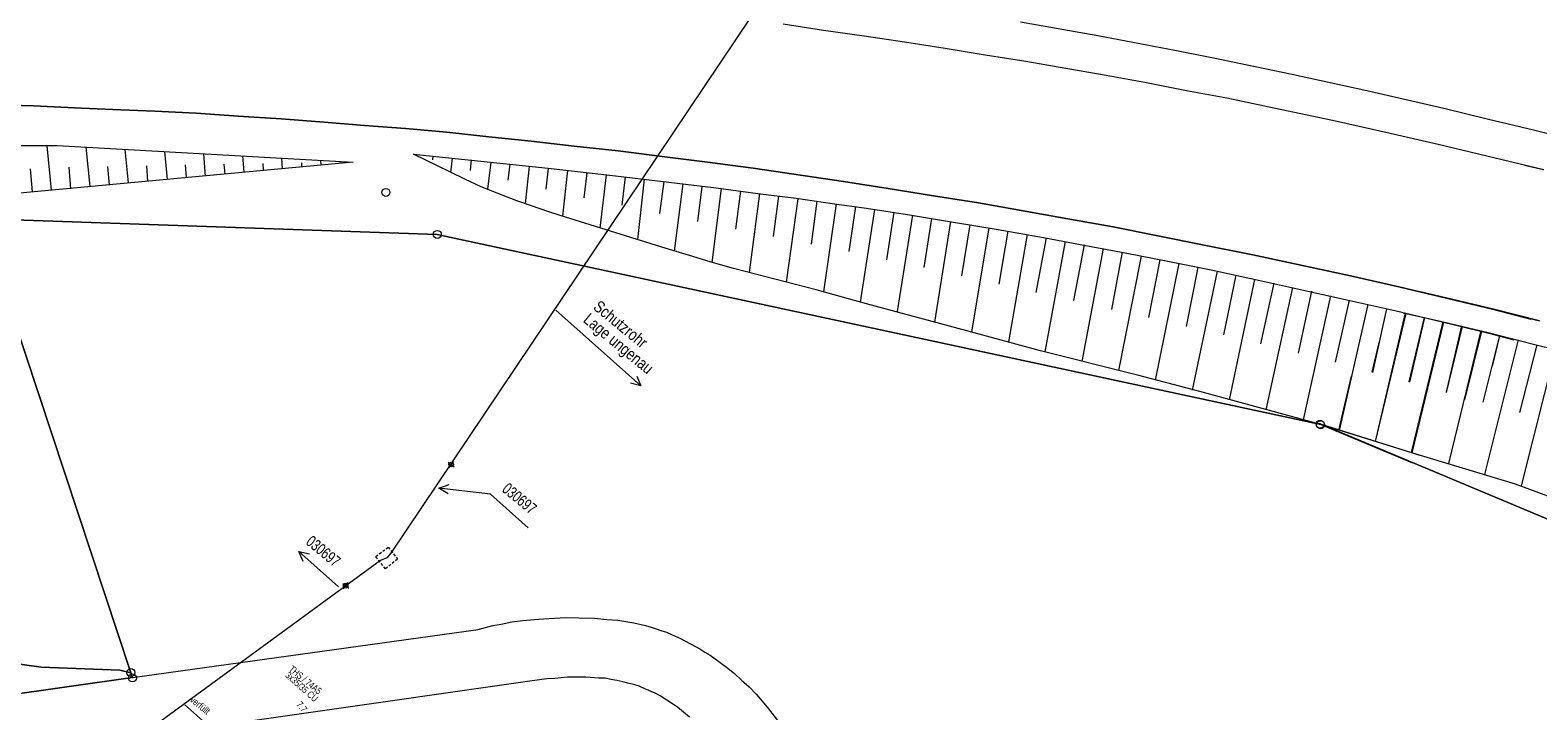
# Model space of a CAD drawing. Header units: metres. Extents: x -740 to 758, y -633 to 854.
# Tile 26 of 256: x -346 to -229, y -218 to -166. Entities that reach past the tile are written whole.
import ezdxf

# ---------------------------------------------------------------- set-up
doc = ezdxf.new("R2010")
doc.units = ezdxf.units.M
doc.header["$MEASUREMENT"] = 0
doc.linetypes.add('208_125', pattern=[0.3328, 0.208, -0.1248])
for name, color, linetype in [('Grundkarte.LOVION', 7, 'Continuous'), ('Strom.LOVION', 7, 'Continuous'), ('StromBemass.LOVION', 7, 'Continuous'), ('Telko.LOVION', 7, 'Continuous')]:
    doc.layers.add(name, color=color, linetype=linetype)
doc.styles.add('ERSTELLTER_STIL_1', font='arial.ttf')

msp = doc.modelspace()

# ---------------------------------------------------------------- linework, layer by layer
at = {"layer": 'Grundkarte.LOVION', "color": 8, "linetype": 'Continuous', "lineweight": 18}
for points in [[(-269.3, -164.94), (-263.28, -166), (-257.32, -167.14), (-254.31, -167.73), (-248.33, -168.98), (-242.41, -170.29), (-236.42, -171.65), (-232.97, -172.5), (-229.46, -173.34), (-225.98, -174.21)], [(-228.68, -176.45), (-236.86, -174.48), (-240.94, -173.54), (-245.08, -172.62), (-249.15, -171.75), (-253.29, -170.88), (-256.42, -170.3), (-259.52, -169.69), (-262.65, -169.11), (-265.78, -168.58), (-268.88, -168.03), (-272.03, -167.54), (-275.15, -167.02), (-278.3, -166.53), (-281.42, -166.06), (-284.6, -165.61), (-287.72, -165.14)], [(-229.68, -188.02), (-232.56, -187.27), (-236.22, -186.41), (-239.92, -185.53), (-243.67, -184.66), (-251.27, -183.04), (-255.16, -182.26), (-262.09, -180.87), (-265.61, -180.24), (-269.08, -179.61), (-272.56, -179), (-276.04, -178.45), (-279.56, -177.88), (-283.04, -177.34), (-290.06, -176.31), (-293.59, -175.83), (-297.12, -175.4), (-300.53, -174.97), (-303.94, -174.59), (-307.29, -174.21), (-310.57, -173.88), (-313.83, -173.52), (-317.05, -173.24), (-320.23, -172.99), (-323.36, -172.74), (-326.7, -172.47), (-330.03, -172.26), (-333.3, -172.05), (-336.51, -171.89), (-339.15, -171.77), (-342.18, -171.65), (-345.92, -171.48), (-353.44, -171.27)], [(-228.69, -176.45), (-230.18, -176.09)], [(-348.93, -180.26), (-314.59, -181.45), (-245.99, -196.21), (-238.87, -199.2), (-245.99, -196.21), (-314.59, -181.45), (-348.93, -180.26)], [(-353.54, -218.04), (-338.24, -215.86), (-338.36, -215.49), (-348.64, -184.49)], [(-229, -188.15), (-232.57, -187.26), (-236.27, -186.38), (-238.26, -185.92)], [(-157.83, -233.12), (-246.04, -196.17), (-246.61, -196.08), (-246.04, -196.17), (-157.83, -233.12)]]:
    msp.add_lwpolyline(points, dxfattribs=at)
at = {"layer": 'Grundkarte.LOVION', "color": 253, "linetype": 'Continuous', "lineweight": 18}
for points in [[(-353.44, -171.27), (-345.92, -171.48), (-342.18, -171.65), (-339.15, -171.77), (-336.51, -171.89), (-333.3, -172.05), (-330.03, -172.26), (-326.7, -172.47), (-323.36, -172.74), (-320.23, -172.99), (-317.05, -173.24), (-313.83, -173.52), (-310.57, -173.88), (-307.29, -174.21), (-303.94, -174.59), (-300.53, -174.97), (-297.12, -175.4), (-293.59, -175.83), (-290.06, -176.31), (-283.04, -177.34), (-279.56, -177.88), (-276.04, -178.45), (-272.56, -179), (-269.08, -179.61), (-265.61, -180.24), (-262.09, -180.87), (-255.16, -182.26), (-251.27, -183.04), (-243.67, -184.66), (-239.92, -185.53), (-236.22, -186.41), (-232.56, -187.27), (-229.68, -188.02)], [(-353.44, -171.27), (-345.92, -171.48), (-342.18, -171.65), (-339.15, -171.77), (-336.51, -171.89), (-333.3, -172.05), (-330.03, -172.26), (-326.7, -172.47), (-323.36, -172.74), (-320.23, -172.99), (-317.05, -173.24), (-313.83, -173.52), (-310.57, -173.88), (-307.29, -174.21), (-303.94, -174.59), (-300.53, -174.97), (-297.12, -175.4), (-293.59, -175.83), (-290.06, -176.31), (-283.04, -177.34), (-279.56, -177.88), (-276.04, -178.45), (-272.56, -179), (-269.08, -179.61), (-265.61, -180.24), (-262.09, -180.87), (-255.16, -182.26), (-251.27, -183.04), (-243.67, -184.66), (-239.92, -185.53), (-236.22, -186.41), (-232.56, -187.27), (-229.68, -188.02)], [(-238.87, -199.2), (-245.99, -196.21), (-314.59, -181.45), (-348.93, -180.26), (-355.63, -181.86), (-369.85, -176.69), (-375.6, -176.54), (-388.76, -188.88), (-394.06, -193.84), (-394.77, -194.44), (-401.02, -192.8), (-406.88, -191.54), (-412.8, -190.5), (-419.74, -189.7), (-426.74, -189.17), (-433.73, -189.02), (-438.54, -189.11)], [(-238.87, -199.2), (-245.99, -196.21), (-314.59, -181.45), (-348.93, -180.26), (-355.63, -181.86), (-369.85, -176.69), (-375.6, -176.54), (-388.76, -188.88), (-394.06, -193.84), (-394.77, -194.44), (-401.02, -192.8), (-406.88, -191.54), (-412.8, -190.5), (-419.74, -189.7), (-426.74, -189.17), (-433.73, -189.02), (-438.54, -189.11)], [(-348.93, -180.26), (-314.59, -181.45), (-245.99, -196.21), (-238.87, -199.2)], [(-353.54, -218.04), (-338.24, -215.86), (-338.36, -215.49), (-348.64, -184.49)], [(-238.26, -185.92), (-236.27, -186.38), (-232.57, -187.26), (-229, -188.15)], [(-238.26, -185.92), (-236.27, -186.38), (-232.57, -187.26), (-229, -188.15)], [(-246.61, -196.08), (-246.04, -196.17), (-157.83, -233.12), (-162.51, -246.02), (-173.73, -276.76), (-185.89, -310.17), (-208.34, -323.59), (-216.83, -328.68), (-239.87, -346.63), (-241.15, -345.57), (-247, -346.53)], [(-60.93, -230.27), (-60.99, -230.33), (-61.1, -231.26), (-61.16, -231.27), (-63.36, -246.53), (-64.42, -253.84), (-68.88, -252.98), (-69.39, -259.56), (-90.51, -263.96), (-100.57, -260.21), (-107.69, -257.54), (-111.15, -256.25), (-122.56, -249.89), (-129.84, -246.43), (-157.83, -233.12), (-246.04, -196.17), (-246.61, -196.08)], [(-60.93, -230.27), (-60.99, -230.33), (-61.1, -231.26), (-61.16, -231.27), (-63.36, -246.53), (-64.42, -253.84), (-68.88, -252.98), (-69.39, -259.56), (-90.51, -263.96), (-100.57, -260.21), (-107.69, -257.54), (-111.15, -256.25), (-122.56, -249.89), (-129.84, -246.43), (-157.83, -233.12), (-246.04, -196.17), (-246.61, -196.08)], [(-353.54, -218.04), (-338.24, -215.86), (-311.41, -212.12), (-310.26, -211.83), (-309.62, -211.71), (-308.78, -211.54), (-307.93, -211.42), (-307.06, -211.34), (-306.32, -211.3), (-305.47, -211.24), (-304.58, -211.21), (-303.58, -211.23), (-302.36, -211.26), (-301.41, -211.35), (-300.55, -211.41), (-299.79, -211.54), (-299.31, -211.62), (-298.41, -211.82), (-297.98, -211.96), (-297.59, -212.07), (-297.22, -212.21), (-296.79, -212.34), (-296.39, -212.51), (-295.68, -212.83), (-294.18, -213.63), (-293.8, -213.88), (-293.4, -214.11), (-292.12, -215.05), (-291.51, -215.55), (-290.96, -216.06), (-290.37, -216.59), (-289.82, -217.16), (-289.35, -217.7), (-288.85, -218.28), (-287.97, -219.43)], [(-294.99, -218.94), (-295.92, -218.17), (-296.24, -217.96), (-297.28, -217.27), (-297.66, -217.07), (-298.46, -216.73), (-298.89, -216.54), (-299.32, -216.4), (-299.77, -216.3), (-300.17, -216.19), (-300.62, -216.09), (-301.1, -216.02), (-301.55, -215.91), (-302.03, -215.9), (-303.04, -215.82), (-303.69, -215.83), (-304.46, -215.84), (-305.45, -215.94), (-306.07, -215.97), (-307.39, -216.13), (-342.48, -221.16)]]:
    msp.add_lwpolyline(points, dxfattribs=at)
at = {"layer": 'Grundkarte.LOVION', "color": 7, "linetype": 'Continuous', "lineweight": 13}
for points in [[(-369.3, -176.28), (-360.96, -176.03), (-353.47, -175.83), (-353.49, -175.33), (-352.9, -175.06), (-352.58, -174.94), (-352.32, -174.89), (-352.12, -174.84), (-351.89, -174.76), (-351.63, -174.7), (-350.64, -174.6), (-349.9, -174.56), (-349.4, -174.54), (-348.48, -174.54), (-344.08, -174.55), (-321.11, -175.83)], [(-344.51, -178.02), (-344.85, -174.57)], [(-341.52, -177.73), (-341.82, -174.69)], [(-338.54, -177.44), (-338.79, -174.86)], [(-335.52, -177.18), (-335.73, -175.01)], [(-332.56, -176.92), (-332.7, -175.19)], [(-329.57, -176.62), (-329.67, -175.36)], [(-326.59, -176.33), (-326.63, -175.54)], [(-238.37, -198.59), (-238.83, -198.43), (-245.99, -196.21), (-255.38, -193.66), (-260.11, -192.41), (-267.74, -190.5), (-273.45, -188.93), (-281.26, -186.83), (-285.17, -185.76), (-291.57, -184.11), (-293.3, -183.6), (-294.74, -183.18), (-296.81, -182.55), (-305.04, -179.99), (-305.92, -179.69), (-307.27, -179.23), (-308.4, -178.84), (-309.91, -178.25), (-311.17, -177.75), (-312.37, -177.19), (-313.61, -176.6), (-314.45, -176.18), (-316.41, -175.22)], [(-316.41, -175.22), (-305.96, -176.32), (-300.73, -176.91), (-296.6, -177.39), (-292.92, -177.83), (-289.69, -178.28), (-286.7, -178.64), (-283.91, -179.05), (-281.24, -179.41), (-277.91, -179.94), (-274.49, -180.49), (-271.03, -181.07), (-267.51, -181.7), (-264.38, -182.28), (-261.16, -182.88), (-257.87, -183.53), (-254.5, -184.21), (-251.06, -184.94), (-247.55, -185.72), (-243.96, -186.52), (-240.24, -187.37), (-236.55, -188.25), (-232.95, -189.11), (-231, -189.63)], [(-314.92, -175.37), (-314.95, -175.67)], [(-313.42, -175.52), (-313.55, -176.65)], [(-321.11, -175.83), (-349.52, -178.49), (-352.94, -180.36), (-355.63, -181.86), (-369.85, -176.69), (-369.3, -176.28)], [(-346, -178.14), (-346.15, -176.35)], [(-343.01, -177.91), (-343.15, -176.24)], [(-340.03, -177.62), (-340.14, -176.18)], [(-337.04, -177.32), (-337.13, -176.12)], [(-334.05, -177.03), (-334.12, -176.06)], [(-331.04, -176.77), (-331.11, -176.01)], [(-328.05, -176.47), (-328.1, -175.95)], [(-325.09, -176.22), (-325.09, -175.89)], [(-323.57, -176.07), (-323.63, -175.69)], [(-322.1, -175.92), (-322.08, -175.83)], [(-311.93, -175.67), (-312.03, -176.5)], [(-310.41, -175.84), (-310.68, -177.94)], [(-308.94, -176.03), (-309.09, -177.25)], [(-307.45, -176.17), (-307.76, -179.04)], [(-305.96, -176.32), (-306.15, -177.94)], [(-304.46, -176.47), (-304.86, -180.03)], [(-302.97, -176.68), (-303.19, -178.6)], [(-301.47, -176.83), (-301.96, -180.96)], [(-299.98, -176.98), (-300.24, -179.19)], [(-298.52, -177.16), (-299.03, -181.85)], [(-296.99, -177.34), (-297.31, -179.82)], [(-295.52, -177.52), (-296.17, -182.76)], [(-294.03, -177.73), (-294.38, -180.45)], [(-292.53, -177.88), (-293.27, -183.63)], [(-291.04, -178.09), (-291.43, -181.05)], [(-289.57, -178.27), (-290.36, -184.41)], [(-288.07, -178.48), (-288.5, -181.62)], [(-286.57, -178.69), (-287.48, -185.16)], [(-285.11, -178.87), (-285.55, -182.22)], [(-283.61, -179.08), (-284.6, -185.91)], [(-282.11, -179.28), (-282.63, -182.79)], [(-280.64, -179.52), (-281.74, -186.7)], [(-279.14, -179.73), (-279.7, -183.42)], [(-277.67, -179.97), (-278.86, -187.45)], [(-276.2, -180.21), (-276.8, -184.03)], [(-274.73, -180.45), (-275.97, -188.26)], [(-273.22, -180.72), (-273.87, -184.66)], [(-271.75, -180.96), (-273.09, -189.01)], [(-270.28, -181.2), (-270.97, -185.32)], [(-268.77, -181.47), (-270.24, -189.8)], [(-267.3, -181.71), (-268.1, -185.95)], [(-265.83, -182.01), (-267.41, -190.56)], [(-264.35, -182.25), (-265.17, -186.58)], [(-262.88, -182.55), (-264.53, -191.31)], [(-261.4, -182.84), (-262.24, -187.27)], [(-259.92, -183.14), (-261.68, -192.03)], [(-258.48, -183.42), (-259.37, -187.91)], [(-257, -183.71), (-258.83, -192.76)], [(-255.52, -184.01), (-256.43, -188.6)], [(-254.04, -184.31), (-255.98, -193.55)], [(-252.57, -184.61), (-253.53, -189.26)], [(-251.12, -184.94), (-253.1, -194.3)], [(-249.64, -185.24), (-250.66, -189.95)], [(-248.19, -185.57), (-250.24, -195.08)], [(-246.71, -185.87), (-247.75, -190.67)], [(-245.23, -186.23), (-247.36, -195.84)], [(-243.78, -186.56), (-244.87, -191.37)], [(-242.32, -186.89), (-244.56, -196.69)], [(-240.87, -187.22), (-241.98, -192.18)], [(-239.43, -187.54), (-241.77, -197.53)], [(-239.39, -187.58), (-241.76, -197.53)], [(-239.58, -187.53), (-236.59, -188.21), (-232.99, -189.07), (-229.47, -189.97), (-225.99, -190.84)], [(-237.95, -187.9), (-239.15, -192.9)], [(-237.94, -187.91), (-239.1, -192.93)], [(-236.5, -188.23), (-238.96, -198.38)], [(-236.46, -188.27), (-238.92, -198.41)], [(-235.05, -188.56), (-236.26, -193.71)], [(-235, -188.6), (-236.25, -193.72)], [(-233.56, -188.92), (-236.07, -199.25)], [(-233.52, -188.96), (-234.83, -194.29)], [(-232.11, -189.31), (-233.4, -194.49)], [(-232.1, -189.32), (-232.69, -191.68)], [(-241.48, -189.84), (-242.03, -192.14)], [(-230.66, -189.64), (-233.27, -200.09)], [(-229.2, -190.03), (-230.55, -195.28)], [(-227.77, -190.4), (-230.43, -200.97)], [(-243.62, -192.45), (-244.6, -196.65)], [(-246.58, -196.05), (-246.04, -196.17), (-238.87, -198.4), (-230.89, -200.81), (-225.25, -202.92)]]:
    msp.add_lwpolyline(points, dxfattribs=at)
at = {"layer": 'Grundkarte.LOVION', "color": 253, "linetype": 'Continuous', "lineweight": 18}
msp.add_lwpolyline([(-391.57, -195.45), (-394.77, -194.44), (-394.06, -193.84), (-388.76, -188.88), (-375.6, -176.54), (-369.85, -176.69), (-355.63, -181.86), (-348.93, -180.26), (-348.64, -184.49), (-338.36, -215.49), (-338.24, -215.86), (-353.54, -218.04), (-356.18, -216.14), (-364.71, -210.47), (-371.96, -205.27), (-381.42, -199.54), (-386.89, -197.09)], close=True, dxfattribs=at)
at = {"layer": 'Grundkarte.LOVION', "color": 8, "linetype": 'Continuous', "lineweight": 18}
for points in [[(-373.77, -203.73), (-367.02, -196.3), (-360.23, -188.9), (-356.78, -185.22), (-348.64, -184.49), (-338.36, -215.49), (-339.21, -215.28), (-345.32, -215.05), (-351.46, -214.2), (-357.5, -212.58), (-363.26, -210.21), (-368.81, -207.27)], [(-351.46, -214.2), (-345.32, -215.05), (-339.21, -215.28), (-338.36, -215.49), (-338.24, -215.86), (-353.54, -218.04), (-356.18, -216.14), (-364.71, -210.47), (-371.96, -205.27), (-373.77, -203.73), (-368.81, -207.27), (-363.26, -210.21), (-357.5, -212.58)]]:
    msp.add_lwpolyline(points, close=True, dxfattribs=at)
at = {"layer": 'Grundkarte.LOVION', "color": 9, "linetype": 'Continuous', "lineweight": 18}
for centre, radius in [((-318.56, -178.19), 0.312), ((-314.57, -181.45), 0.312), ((-246.04, -196.19), 0.313), ((-246, -196.23), 0.312), ((-338.36, -215.47), 0.311), ((-338.24, -215.89), 0.313)]:
    msp.add_circle(centre, radius, dxfattribs=at)
at = {"layer": 'Strom.LOVION', "color": 49, "linetype": 'Continuous', "lineweight": 18}
msp.add_lwpolyline([(-334.17, -217.99), (-332.78, -219.22), (-332.68, -219.95)], dxfattribs=at)
at = {"layer": 'Telko.LOVION', "color": 1, "linetype": 'Continuous', "lineweight": 18}
msp.add_lwpolyline([(-272.02, -137.42), (-318.17, -206.19), (-318.49, -206.57), (-318.99, -206.76), (-339.51, -221.77), (-340.59, -222.82), (-341.59, -223.94), (-343.04, -225.22), (-343.63, -225.7), (-344.27, -225.31), (-346.75, -224.19), (-359.46, -218.56), (-368.58, -214.32), (-378.61, -209.95), (-387.81, -205.55), (-390.89, -204.22), (-396.2, -202.5), (-401.55, -200.88), (-405.34, -200.18), (-412.68, -198.83), (-416.04, -198.53), (-422.78, -197.91), (-428.17, -197.63)], dxfattribs=at)
at = {"layer": 'Telko.LOVION', "color": 49, "linetype": 'Continuous', "lineweight": 18}
for points in [[(-298.76, -193.22), (-305.37, -187.34)], [(-307.51, -204.23), (-310.44, -201.63), (-314.44, -201.15)], [(-325.32, -206.07), (-322.24, -208.82)]]:
    msp.add_lwpolyline(points, dxfattribs=at)
at = {"layer": 'Telko.LOVION', "color": 7, "linetype": 'Continuous', "lineweight": 13}
for points in [[(-299.07, -192.45), (-298.76, -193.22), (-299.58, -193.01)], [(-313.73, -201.6), (-314.44, -201.15), (-313.64, -200.87)], [(-324.98, -206.84), (-325.32, -206.07), (-324.5, -206.26)]]:
    msp.add_lwpolyline(points, dxfattribs=at)
at = {"layer": 'Telko.LOVION', "color": 9, "linetype": 'Continuous', "lineweight": 18}
for points in [[(-313.72, -199.13), (-313.25, -199.51)], [(-313.72, -199.13), (-313.25, -199.51)], [(-313.67, -199.57), (-313.28, -199.09)], [(-313.67, -199.57), (-313.28, -199.09)], [(-321.91, -208.55), (-321.45, -208.93)], [(-321.91, -208.55), (-321.45, -208.93)], [(-321.87, -208.96), (-321.49, -208.49)], [(-321.87, -208.96), (-321.49, -208.49)]]:
    msp.add_lwpolyline(points, dxfattribs=at)
at = {"layer": 'Telko.LOVION', "color": 9, "linetype": '208_125', "lineweight": 18}
msp.add_lwpolyline([(-318.39, -205.74), (-317.65, -206.67), (-318.6, -207.43), (-319.34, -206.46)], close=True, dxfattribs=at)
at = {"layer": 'Telko.LOVION', "color": 9, "linetype": 'Continuous', "lineweight": 18}
for centre, radius in [((-313.49, -199.32), 0.178), ((-313.49, -199.32), 0.178), ((-321.68, -208.73), 0.177), ((-321.68, -208.73), 0.177)]:
    msp.add_circle(centre, radius, dxfattribs=at)

# ---------------------------------------------------------------- texts
at = {"layer": 'Strom.LOVION', "color": 7, "linetype": 'Continuous', "lineweight": 13, "insert": (-326.15, -215.3), "char_height": 0.5335, "attachment_point": 7, "rotation": 320.584, "style": 'ERSTELLTER_STIL_1'}
msp.add_mtext('{\\A1;\\W0.71558x;THS / 74A5}', dxfattribs=at)
at = {"layer": 'Strom.LOVION', "color": 150, "linetype": 'Continuous', "lineweight": 18, "insert": (-326.43, -215.77), "char_height": 0.5336, "attachment_point": 7, "rotation": 318.6079, "style": 'ERSTELLTER_STIL_1'}
msp.add_mtext('{\\A1;\\W0.71557x;3x35/35 CU}', dxfattribs=at)
at = {"layer": 'Strom.LOVION', "color": 1, "linetype": 'Continuous', "lineweight": 18, "insert": (-333.82, -217.69), "char_height": 0.5335, "attachment_point": 7, "rotation": 320.584, "style": 'ERSTELLTER_STIL_1'}
msp.add_mtext('{\\A1;\\W0.71557x;verfüllt}', dxfattribs=at)
at = {"layer": 'StromBemass.LOVION', "color": 7, "linetype": 'Continuous', "lineweight": 13, "insert": (-325.55, -217.97), "char_height": 0.5335, "attachment_point": 7, "rotation": 307.8634, "style": 'ERSTELLTER_STIL_1'}
msp.add_mtext('{\\A1;\\W0.71559x;7.7}', dxfattribs=at)
at = {"layer": 'Telko.LOVION', "color": 220, "linetype": 'Continuous', "lineweight": 18, "attachment_point": 7, "style": 'ERSTELLTER_STIL_1'}
for s, insert, char_height, rotation in [('{\\A1;\\W0.80002x;Schutzrohr}', (-302.54, -187.22), 0.9152, 320.5841), ('{\\A1;\\W0.80002x;Lage ungenau}', (-303.49, -188.42), 0.9152, 320.5841), ('{\\A1;\\W0.71561x;030697}', (-309.62, -201.37), 0.8892, 320.5838), ('{\\A1;\\W0.71562x;030697}', (-324.85, -205.46), 0.8892, 320.5841)]:
    msp.add_mtext(s, dxfattribs=dict(at, insert=insert, char_height=char_height, rotation=rotation))

doc.saveas('drawing.dxf')
